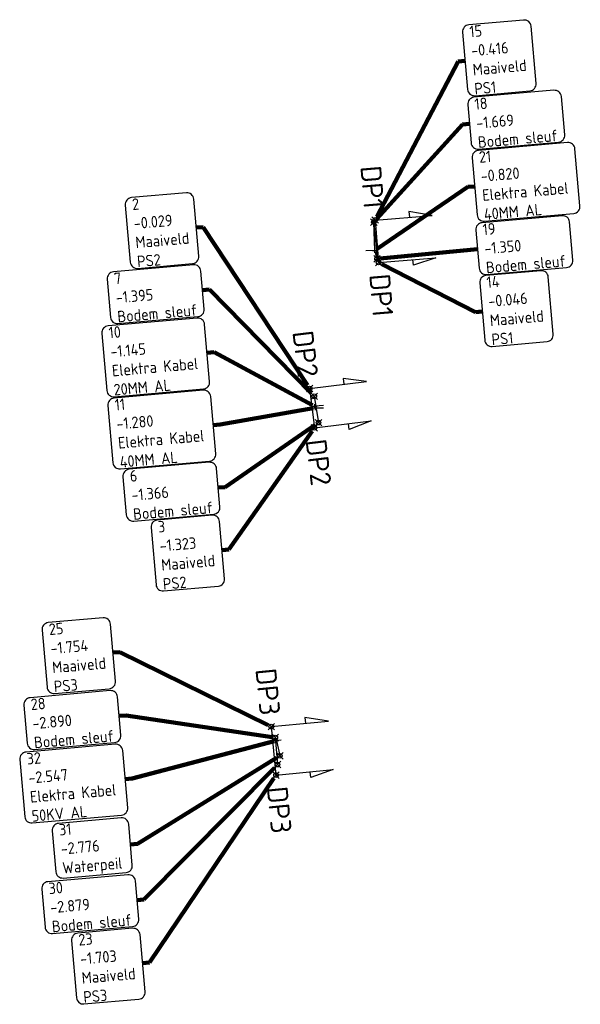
# Model space of a CAD drawing. Extents: x 113948 to 114062, y 444876 to 444945.
# Tile 1 of 3: x 113948 to 113972, y 444902 to 444945. Entities that reach past the tile are written whole.
import ezdxf
from ezdxf.enums import TextEntityAlignment as Align

# ---------------------------------------------------------------- set-up
doc = ezdxf.new("R2010")
doc.units = 0
doc.header["$LTSCALE"] = 7.5
doc.layers.get('0').update_dxf_attribs({"linetype": 'CONTINUOUS'})
for name, color, linetype in [('3dpoly bodem', 202, 'CONTINUOUS'), ('3dpoly kabels en leidingen', 12, 'CONTINUOUS'), ('3dpoly maaiveld', 52, 'CONTINUOUS'), ('ELEKTRA KABELS', 1, 'CONTINUOUS'), ('MEETPUNT', 7, 'CONTINUOUS'), ('PUNTOMSCHRIJVING', 7, 'CONTINUOUS'), ('R-WE-AL-PROFIELLOCATIE-S', 7, 'CONTINUOUS'), ('WATERLEIDING', 5, 'CONTINUOUS')]:
    doc.layers.add(name, color=color, linetype=linetype)
doc.styles.add('NLCS-ISO-ANNOTATIVE-T18', font='NLCS-ISO.ttf', dxfattribs={"height": 1.8})
doc.styles.get("Standard").update_dxf_attribs({"font": 'iso'})
doc.styles.add('Tekst25', font='isocp.shx', dxfattribs={"height": 2.5})
doc.dimstyles.get("Standard").update_dxf_attribs({"dimtxt": 1, "dimasz": 1, "dimexe": 0.18, "dimexo": 0.0625, "dimgap": 0.09, "dimtad": 0, "dimtih": 1, "dimtoh": 1, "dimdec": 3, "dimzin": 0, "dimdsep": 46, "dimtxsty": 'Standard', "dimcen": 0.09, "dimadec": 0, "dimazin": 0, "dimtfac": 1, "dimtdec": 3, "dimtofl": 0, "dimtmove": 0, "dimatfit": 3, "dimfxl": 1, "dimtolj": 1, "dimtzin": 0, "dimarcsym": 0})

# ---------------------------------------------------------------- blocks, each defined once
blk = doc.blocks.new('SAL-PROFIEL_LOCATIE_LINKS-SO')
at = {"color": 0, "linetype": 'ByBlock', "lineweight": -2}
blk.add_lwpolyline([(0, 0), (0, 5), (-0.5, 3), (0, 3)], dxfattribs=at)
at = {"color": 0, "linetype": 'ByBlock', "lineweight": -2, "style": 'NLCS-ISO-ANNOTATIVE-T18'}
blk.add_attdef('PROFNUMMER', text='', height=1.8, dxfattribs=at).set_placement((-1, 0), align=Align.MIDDLE_RIGHT)
blk = doc.blocks.new('SAL-PROFIEL_LOCATIE_RECHTS-SO')
at = {"color": 0, "linetype": 'ByBlock', "lineweight": -2}
blk.add_lwpolyline([(0, 0), (0, 5), (0.5, 3), (0, 3)], dxfattribs=at)
at = {"color": 0, "linetype": 'ByBlock', "lineweight": -2, "style": 'NLCS-ISO-ANNOTATIVE-T18'}
blk.add_attdef('PROFNUMMER', text='', height=1.8, dxfattribs=at).set_placement((1, 0), align=Align.MIDDLE_LEFT)
blk = doc.blocks.new('*U61')
at = {"color": 0, "linetype": 'ByBlock', "lineweight": -2, "transparency": 16777216}
for p, q in [((-0.71, -0.71), (0.71, 0.71)), ((-0.71, 0.71), (0.71, -0.71))]:
    blk.add_line(p, q, dxfattribs=at)
blk.add_circle((0, 0), 0.5, dxfattribs=at)
blk = doc.blocks.new('*U62', base_point=(113955.628, 444935.888, -0.029))
at = {"layer": 'PUNTOMSCHRIJVING', "color": 252, "linetype": 'ByBlock', "elevation": -0.029}
blk.add_lwpolyline([(113952.803, 444937.196, 0.414214), (113952.53, 444936.871), (113952.748, 444934.381, 0.414214), (113953.073, 444934.108), (113955.464, 444934.317, 0.414214), (113955.737, 444934.642), (113955.519, 444937.133, 0.414214), (113955.194, 444937.406), (113952.803, 444937.196)], format="xyb", dxfattribs=at)
at = {"layer": 'PUNTOMSCHRIJVING', "color": 252, "linetype": 'ByBlock', "insert": (113952.938, 444935.652, -0.029), "char_height": 0.5, "attachment_point": 4, "rotation": 5, "style": 'Tekst25'}
blk.add_mtext('2\\P-0.029\\PMaaiveld\\PPS2', dxfattribs=at)
blk = doc.blocks.new('*U66', base_point=(113956.752, 444921.83, -1.323))
at = {"layer": 'PUNTOMSCHRIJVING', "color": 252, "linetype": 'ByBlock', "elevation": -1.323}
blk.add_lwpolyline([(113953.927, 444923.139, 0.414214), (113953.655, 444922.814), (113953.873, 444920.324, 0.414214), (113954.198, 444920.051), (113956.589, 444920.26, 0.414214), (113956.861, 444920.585), (113956.643, 444923.076, 0.414214), (113956.318, 444923.348), (113953.927, 444923.139)], format="xyb", dxfattribs=at)
at = {"layer": 'PUNTOMSCHRIJVING', "color": 252, "linetype": 'ByBlock', "insert": (113954.063, 444921.595, -1.323), "char_height": 0.5, "attachment_point": 4, "rotation": 5, "style": 'Tekst25'}
blk.add_mtext('3\\P-1.323\\PMaaiveld\\PPS2', dxfattribs=at)
blk = doc.blocks.new('*U70', base_point=(113956.588, 444924.554, -1.366))
at = {"layer": 'PUNTOMSCHRIJVING', "color": 252, "linetype": 'ByBlock', "elevation": -1.366}
blk.add_lwpolyline([(113952.703, 444925.352, 0.414214), (113952.43, 444925.027), (113952.575, 444923.366, 0.414214), (113952.9, 444923.094), (113956.388, 444923.399, 0.414214), (113956.661, 444923.724), (113956.516, 444925.384, 0.414214), (113956.191, 444925.657), (113952.703, 444925.352)], format="xyb", dxfattribs=at)
at = {"layer": 'PUNTOMSCHRIJVING', "color": 252, "linetype": 'ByBlock', "insert": (113952.801, 444924.223, -1.366), "char_height": 0.5, "attachment_point": 4, "rotation": 5, "style": 'Tekst25'}
blk.add_mtext('6\\P-1.366\\PBodem sleuf', dxfattribs=at)
blk = doc.blocks.new('*U74', base_point=(113955.9, 444933.163, -1.395))
at = {"layer": 'PUNTOMSCHRIJVING', "color": 252, "linetype": 'ByBlock', "elevation": -1.395}
blk.add_lwpolyline([(113952.015, 444933.961, 0.414214), (113951.742, 444933.636), (113951.887, 444931.975, 0.414214), (113952.212, 444931.703), (113955.7, 444932.008, 0.414214), (113955.973, 444932.333), (113955.828, 444933.993, 0.414214), (113955.503, 444934.266), (113952.015, 444933.961)], format="xyb", dxfattribs=at)
at = {"layer": 'PUNTOMSCHRIJVING', "color": 252, "linetype": 'ByBlock', "insert": (113952.114, 444932.832, -1.395), "char_height": 0.5, "attachment_point": 4, "rotation": 5, "style": 'Tekst25'}
blk.add_mtext('7\\P-1.395\\PBodem sleuf', dxfattribs=at)
blk = doc.blocks.new('*U19')
at = {"color": 0, "linetype": 'ByBlock', "lineweight": -2, "transparency": 16777216}
for p, q in [((-1, 0), (1, 0)), ((0, -1), (0, 1))]:
    blk.add_line(p, q, dxfattribs=at)
blk = doc.blocks.new('*U78', base_point=(113956.101, 444930.426, -1.145))
at = {"layer": 'PUNTOMSCHRIJVING', "color": 252, "linetype": 'ByBlock', "elevation": -1.145}
blk.add_lwpolyline([(113951.78, 444931.604, 0.414214), (113951.507, 444931.279), (113951.725, 444928.788, 0.414214), (113952.05, 444928.515), (113955.938, 444928.855, 0.414214), (113956.21, 444929.18), (113955.992, 444931.671, 0.414214), (113955.667, 444931.944), (113951.78, 444931.604)], format="xyb", dxfattribs=at)
at = {"layer": 'PUNTOMSCHRIJVING', "color": 252, "linetype": 'ByBlock', "insert": (113951.915, 444930.059, -1.145), "char_height": 0.5, "attachment_point": 4, "rotation": 5, "style": 'Tekst25'}
blk.add_mtext('10\\P-1.145\\PElektra Kabel\\P20MM AL', dxfattribs=at)
blk = doc.blocks.new('*U82', base_point=(113956.367, 444927.279, -1.28))
at = {"layer": 'PUNTOMSCHRIJVING', "color": 252, "linetype": 'ByBlock', "elevation": -1.28}
blk.add_lwpolyline([(113952.046, 444928.457, 0.414214), (113951.773, 444928.132), (113951.991, 444925.641, 0.414214), (113952.316, 444925.369), (113956.204, 444925.709, 0.414214), (113956.476, 444926.034), (113956.258, 444928.524, 0.414214), (113955.933, 444928.797), (113952.046, 444928.457)], format="xyb", dxfattribs=at)
at = {"layer": 'PUNTOMSCHRIJVING', "color": 252, "linetype": 'ByBlock', "insert": (113952.181, 444926.913, -1.28), "char_height": 0.5, "attachment_point": 4, "rotation": 5, "style": 'Tekst25'}
blk.add_mtext('11\\P-1.280\\PElektra Kabel\\P40MM AL', dxfattribs=at)
blk = doc.blocks.new('*U86', base_point=(113968.097, 444932.229, -0.046))
at = {"layer": 'PUNTOMSCHRIJVING', "color": 252, "linetype": 'ByBlock', "elevation": -0.046}
blk.add_lwpolyline([(113968.261, 444933.799, 0.414214), (113967.989, 444933.474), (113968.206, 444930.984, 0.414214), (113968.531, 444930.711), (113970.922, 444930.92, 0.414214), (113971.195, 444931.245), (113970.977, 444933.736, 0.414214), (113970.652, 444934.009), (113968.261, 444933.799)], format="xyb", dxfattribs=at)
at = {"layer": 'PUNTOMSCHRIJVING', "color": 252, "linetype": 'ByBlock', "insert": (113968.396, 444932.255, -0.046), "char_height": 0.5, "attachment_point": 4, "rotation": 5, "style": 'Tekst25'}
blk.add_mtext('14\\P-0.046\\PMaaiveld\\PPS1', dxfattribs=at)
blk = doc.blocks.new('*U90', base_point=(113967.348, 444943.157, -0.416))
at = {"layer": 'PUNTOMSCHRIJVING', "color": 252, "linetype": 'ByBlock', "elevation": -0.416}
blk.add_lwpolyline([(113967.512, 444944.727, 0.414214), (113967.24, 444944.402), (113967.457, 444941.912, 0.414214), (113967.782, 444941.639), (113970.173, 444941.848, 0.414214), (113970.446, 444942.173), (113970.228, 444944.663, 0.414214), (113969.903, 444944.936), (113967.512, 444944.727)], format="xyb", dxfattribs=at)
at = {"layer": 'PUNTOMSCHRIJVING', "color": 252, "linetype": 'ByBlock', "insert": (113967.647, 444943.183, -0.416), "char_height": 0.5, "attachment_point": 4, "rotation": 5, "style": 'Tekst25'}
blk.add_mtext('15\\P-0.416\\PMaaiveld\\PPS1', dxfattribs=at)
blk = doc.blocks.new('*U94', base_point=(113967.537, 444940.412, -1.669))
at = {"layer": 'PUNTOMSCHRIJVING', "color": 252, "linetype": 'ByBlock', "elevation": -1.669}
blk.add_lwpolyline([(113967.737, 444941.567, 0.414214), (113967.464, 444941.242), (113967.609, 444939.582, 0.414214), (113967.934, 444939.309), (113971.422, 444939.614, 0.414214), (113971.695, 444939.939), (113971.55, 444941.6, 0.414214), (113971.225, 444941.872), (113967.737, 444941.567)], format="xyb", dxfattribs=at)
at = {"layer": 'PUNTOMSCHRIJVING', "color": 252, "linetype": 'ByBlock', "insert": (113967.836, 444940.438, -1.669), "char_height": 0.5, "attachment_point": 4, "rotation": 5, "style": 'Tekst25'}
blk.add_mtext('18\\P-1.669\\PBodem sleuf', dxfattribs=at)
blk = doc.blocks.new('*U98', base_point=(113967.89, 444934.945, -1.35))
at = {"layer": 'PUNTOMSCHRIJVING', "color": 252, "linetype": 'ByBlock', "elevation": -1.35}
blk.add_lwpolyline([(113968.09, 444936.101, 0.414214), (113967.817, 444935.776), (113967.963, 444934.115, 0.414214), (113968.288, 444933.843), (113971.776, 444934.148, 0.414214), (113972.048, 444934.473), (113971.903, 444936.133, 0.414214), (113971.578, 444936.406), (113968.09, 444936.101)], format="xyb", dxfattribs=at)
at = {"layer": 'PUNTOMSCHRIJVING', "color": 252, "linetype": 'ByBlock', "insert": (113968.189, 444934.972, -1.35), "char_height": 0.5, "attachment_point": 4, "rotation": 5, "style": 'Tekst25'}
blk.add_mtext('19\\P-1.350\\PBodem sleuf', dxfattribs=at)
blk = doc.blocks.new('*U102', base_point=(113967.766, 444937.684, -0.82))
at = {"layer": 'PUNTOMSCHRIJVING', "color": 252, "linetype": 'ByBlock', "elevation": -0.82}
blk.add_lwpolyline([(113967.929, 444939.254, 0.414214), (113967.657, 444938.929), (113967.874, 444936.439, 0.414214), (113968.2, 444936.166), (113972.087, 444936.506, 0.414214), (113972.36, 444936.831), (113972.142, 444939.322, 0.414214), (113971.817, 444939.594), (113967.929, 444939.254)], format="xyb", dxfattribs=at)
at = {"layer": 'PUNTOMSCHRIJVING', "color": 252, "linetype": 'ByBlock', "insert": (113968.064, 444937.71, -0.82), "char_height": 0.5, "attachment_point": 4, "rotation": 5, "style": 'Tekst25'}
blk.add_mtext('21\\P-0.820\\PElektra Kabel\\P40MM AL', dxfattribs=at)
blk = doc.blocks.new('*U106', base_point=(113953.285, 444903.827, -1.703))
at = {"layer": 'PUNTOMSCHRIJVING', "color": 252, "linetype": 'ByBlock', "elevation": -1.703}
blk.add_lwpolyline([(113950.46, 444905.136, 0.414214), (113950.187, 444904.811), (113950.405, 444902.32, 0.414214), (113950.73, 444902.047), (113953.121, 444902.257, 0.414214), (113953.394, 444902.582), (113953.176, 444905.072, 0.414214), (113952.851, 444905.345), (113950.46, 444905.136)], format="xyb", dxfattribs=at)
at = {"layer": 'PUNTOMSCHRIJVING', "color": 252, "linetype": 'ByBlock', "insert": (113950.595, 444903.592, -1.703), "char_height": 0.5, "attachment_point": 4, "rotation": 5, "style": 'Tekst25'}
blk.add_mtext('23\\P-1.703\\PMaaiveld\\PPS3', dxfattribs=at)
blk = doc.blocks.new('*U110', base_point=(113951.997, 444917.362, -1.754))
at = {"layer": 'PUNTOMSCHRIJVING', "color": 252, "linetype": 'ByBlock', "elevation": -1.754}
blk.add_lwpolyline([(113949.173, 444918.67, 0.414214), (113948.9, 444918.345), (113949.118, 444915.855, 0.414214), (113949.443, 444915.582), (113951.834, 444915.791, 0.414214), (113952.106, 444916.116), (113951.888, 444918.607, 0.414214), (113951.563, 444918.88), (113949.173, 444918.67)], format="xyb", dxfattribs=at)
at = {"layer": 'PUNTOMSCHRIJVING', "color": 252, "linetype": 'ByBlock', "insert": (113949.308, 444917.126, -1.754), "char_height": 0.5, "attachment_point": 4, "rotation": 5, "style": 'Tekst25'}
blk.add_mtext('25\\P-1.754\\PMaaiveld\\PPS3', dxfattribs=at)
blk = doc.blocks.new('*U114', base_point=(113952.267, 444914.601, -2.89))
at = {"layer": 'PUNTOMSCHRIJVING', "color": 252, "linetype": 'ByBlock', "elevation": -2.89}
blk.add_lwpolyline([(113948.382, 444915.398, 0.414214), (113948.109, 444915.073), (113948.254, 444913.413, 0.414214), (113948.579, 444913.14), (113952.067, 444913.445, 0.414214), (113952.34, 444913.77), (113952.194, 444915.431, 0.414214), (113951.869, 444915.704), (113948.382, 444915.398)], format="xyb", dxfattribs=at)
at = {"layer": 'PUNTOMSCHRIJVING', "color": 252, "linetype": 'ByBlock', "insert": (113948.48, 444914.269, -2.89), "char_height": 0.5, "attachment_point": 4, "rotation": 5, "style": 'Tekst25'}
blk.add_mtext('28\\P-2.890\\PBodem sleuf', dxfattribs=at)
blk = doc.blocks.new('*U118', base_point=(113953.046, 444906.579, -2.879))
at = {"layer": 'PUNTOMSCHRIJVING', "color": 252, "linetype": 'ByBlock', "elevation": -2.879}
blk.add_lwpolyline([(113949.16, 444907.376, 0.414214), (113948.887, 444907.051), (113949.033, 444905.391, 0.414214), (113949.358, 444905.118), (113952.846, 444905.423, 0.414214), (113953.118, 444905.748), (113952.973, 444907.409, 0.414214), (113952.648, 444907.682), (113949.16, 444907.376)], format="xyb", dxfattribs=at)
at = {"layer": 'PUNTOMSCHRIJVING', "color": 252, "linetype": 'ByBlock', "insert": (113949.259, 444906.247, -2.879), "char_height": 0.5, "attachment_point": 4, "rotation": 5, "style": 'Tekst25'}
blk.add_mtext('30\\P-2.879\\PBodem sleuf', dxfattribs=at)
blk = doc.blocks.new('*U122', base_point=(113952.76, 444908.995, -2.776))
at = {"layer": 'PUNTOMSCHRIJVING', "color": 252, "linetype": 'ByBlock', "elevation": -2.776}
blk.add_lwpolyline([(113949.618, 444909.921, 0.414214), (113949.345, 444909.596), (113949.501, 444907.811, 0.414214), (113949.826, 444907.538), (113952.566, 444907.778, 0.414214), (113952.838, 444908.103), (113952.682, 444909.888, 0.414214), (113952.357, 444910.161), (113949.618, 444909.921)], format="xyb", dxfattribs=at)
at = {"layer": 'PUNTOMSCHRIJVING', "color": 252, "linetype": 'ByBlock', "insert": (113949.722, 444908.73, -2.776), "char_height": 0.5, "attachment_point": 4, "rotation": 5, "style": 'Tekst25'}
blk.add_mtext('31\\P-2.776\\PWaterpeil', dxfattribs=at)
blk = doc.blocks.new('*U126', base_point=(113952.527, 444911.849, -2.547))
at = {"layer": 'PUNTOMSCHRIJVING', "color": 252, "linetype": 'ByBlock', "elevation": -2.547}
blk.add_lwpolyline([(113948.206, 444913.027, 0.414214), (113947.933, 444912.702), (113948.151, 444910.211, 0.414214), (113948.476, 444909.938), (113952.364, 444910.278, 0.414214), (113952.636, 444910.603), (113952.418, 444913.094, 0.414214), (113952.093, 444913.367), (113948.206, 444913.027)], format="xyb", dxfattribs=at)
at = {"layer": 'PUNTOMSCHRIJVING', "color": 252, "linetype": 'ByBlock', "insert": (113948.341, 444911.482, -2.547), "char_height": 0.5, "attachment_point": 4, "rotation": 5, "style": 'Tekst25'}
blk.add_mtext('32\\P-2.547\\PElektra Kabel\\P50KV AL', dxfattribs=at)
blk = doc.blocks.new('*U63')
at = {"layer": 'PUNTOMSCHRIJVING', "linetype": 'ByBlock', "lineweight": -2}
blk.add_blockref('*U62', (113955.628, 444935.888, -0.029), dxfattribs=at)
at = {"layer": 'PUNTOMSCHRIJVING', "color": 252, "linetype": 'ByBlock'}
blk.add_leader([(113960.475, 444929.018, -0.029), (113955.927, 444935.914, -0.029), (113955.628, 444935.888, -0.029)], dimstyle='Standard', override={"dimscale": 1, "dimasz": 0.3, "dimclrd": 252, "dimlwd": 65535}, dxfattribs=at)
blk = doc.blocks.new('*U64', base_point=(113960.569, 444928.877, -0.029))
at = {"layer": 'PUNTOMSCHRIJVING', "linetype": 'ByBlock', "lineweight": -2}
blk.add_blockref('*U63', (0, 0), dxfattribs=at)
blk = doc.blocks.new('*U65', base_point=(113960.569, 444928.877, -0.029))
at = {"layer": 'PUNTOMSCHRIJVING', "linetype": 'ByBlock', "lineweight": -2}
blk.add_blockref('*U64', (113960.569, 444928.877, -0.029), dxfattribs=at)
at = {"layer": 'WATERLEIDING', "linetype": 'ByBlock', "lineweight": -2, "xscale": 0.2, "yscale": 0.2, "zscale": 0.2}
blk.add_blockref('*U61', (113960.569, 444928.877, -0.029), dxfattribs=at)
blk = doc.blocks.new('*U67')
at = {"layer": 'PUNTOMSCHRIJVING', "linetype": 'ByBlock', "lineweight": -2}
blk.add_blockref('*U66', (113956.752, 444921.83, -1.323), dxfattribs=at)
at = {"layer": 'PUNTOMSCHRIJVING', "color": 252, "linetype": 'ByBlock'}
blk.add_leader([(113960.679, 444927.018, -1.323), (113957.051, 444921.857, -1.323), (113956.752, 444921.83, -1.323)], dimstyle='Standard', override={"dimscale": 1, "dimasz": 0.3, "dimclrd": 252, "dimlwd": 65535}, dxfattribs=at)
blk = doc.blocks.new('*U68', base_point=(113960.778, 444927.159, -1.323))
at = {"layer": 'PUNTOMSCHRIJVING', "linetype": 'ByBlock', "lineweight": -2}
blk.add_blockref('*U67', (0, 0), dxfattribs=at)
blk = doc.blocks.new('*U69', base_point=(113960.778, 444927.159, -1.323))
at = {"layer": 'PUNTOMSCHRIJVING', "linetype": 'ByBlock', "lineweight": -2}
blk.add_blockref('*U68', (113960.778, 444927.159, -1.323), dxfattribs=at)
at = {"layer": 'WATERLEIDING', "linetype": 'ByBlock', "lineweight": -2, "xscale": 0.2, "yscale": 0.2, "zscale": 0.2}
blk.add_blockref('*U61', (113960.778, 444927.159, -1.323), dxfattribs=at)
blk = doc.blocks.new('*U71')
at = {"layer": 'PUNTOMSCHRIJVING', "linetype": 'ByBlock', "lineweight": -2}
blk.add_blockref('*U70', (113956.588, 444924.554, -1.366), dxfattribs=at)
at = {"layer": 'PUNTOMSCHRIJVING', "color": 252, "linetype": 'ByBlock'}
blk.add_leader([(113960.818, 444927.287, -1.366), (113956.887, 444924.58, -1.366), (113956.588, 444924.554, -1.366)], dimstyle='Standard', override={"dimscale": 1, "dimasz": 0.3, "dimclrd": 252, "dimlwd": 65535}, dxfattribs=at)
blk = doc.blocks.new('*U72', base_point=(113960.959, 444927.385, -1.366))
at = {"layer": 'PUNTOMSCHRIJVING', "linetype": 'ByBlock', "lineweight": -2}
blk.add_blockref('*U71', (0, 0), dxfattribs=at)
blk = doc.blocks.new('*U73', base_point=(113960.959, 444927.385, -1.366))
at = {"layer": 'PUNTOMSCHRIJVING', "linetype": 'ByBlock', "lineweight": -2}
blk.add_blockref('*U72', (113960.959, 444927.385, -1.366), dxfattribs=at)
at = {"layer": 'WATERLEIDING', "linetype": 'ByBlock', "lineweight": -2, "xscale": 0.2, "yscale": 0.2, "zscale": 0.2}
blk.add_blockref('*U61', (113960.959, 444927.385, -1.366), dxfattribs=at)
blk = doc.blocks.new('*U75')
at = {"layer": 'PUNTOMSCHRIJVING', "linetype": 'ByBlock', "lineweight": -2}
blk.add_blockref('*U74', (113955.9, 444933.163, -1.395), dxfattribs=at)
at = {"layer": 'PUNTOMSCHRIJVING', "color": 252, "linetype": 'ByBlock'}
blk.add_leader([(113960.634, 444928.677, -1.395), (113956.199, 444933.189, -1.395), (113955.9, 444933.163, -1.395)], dimstyle='Standard', override={"dimscale": 1, "dimasz": 0.3, "dimclrd": 252, "dimlwd": 65535}, dxfattribs=at)
blk = doc.blocks.new('*U76', base_point=(113960.774, 444928.536, -1.395))
at = {"layer": 'PUNTOMSCHRIJVING', "linetype": 'ByBlock', "lineweight": -2}
blk.add_blockref('*U75', (0, 0), dxfattribs=at)
blk = doc.blocks.new('*U77', base_point=(113960.774, 444928.536, -1.395))
at = {"layer": 'PUNTOMSCHRIJVING', "linetype": 'ByBlock', "lineweight": -2}
blk.add_blockref('*U76', (113960.774, 444928.536, -1.395), dxfattribs=at)
at = {"layer": 'WATERLEIDING', "linetype": 'ByBlock', "lineweight": -2, "xscale": 0.2, "yscale": 0.2, "zscale": 0.2}
blk.add_blockref('*U61', (113960.774, 444928.536, -1.395), dxfattribs=at)
blk = doc.blocks.new('*U79')
at = {"layer": 'PUNTOMSCHRIJVING', "linetype": 'ByBlock', "lineweight": -2}
blk.add_blockref('*U78', (113956.101, 444930.426, -1.145), dxfattribs=at)
at = {"layer": 'PUNTOMSCHRIJVING', "color": 252, "linetype": 'ByBlock'}
blk.add_leader([(113960.696, 444928.152, -1.145), (113956.4, 444930.452, -1.145), (113956.101, 444930.426, -1.145)], dimstyle='Standard', override={"dimscale": 1, "dimasz": 0.3, "dimclrd": 252, "dimlwd": 65535}, dxfattribs=at)
blk = doc.blocks.new('*U80', base_point=(113960.796, 444928.099, -1.145))
at = {"layer": 'PUNTOMSCHRIJVING', "linetype": 'ByBlock', "lineweight": -2}
blk.add_blockref('*U79', (0, 0), dxfattribs=at)
blk = doc.blocks.new('*U81', base_point=(113960.796, 444928.099, -1.145))
at = {"layer": 'PUNTOMSCHRIJVING', "linetype": 'ByBlock', "lineweight": -2}
blk.add_blockref('*U80', (113960.796, 444928.099, -1.145), dxfattribs=at)
at = {"layer": 'PUNTOMSCHRIJVING', "linetype": 'ByBlock', "lineweight": -2, "xscale": 0.1, "yscale": 0.1, "zscale": 0.1}
blk.add_blockref('*U19', (113960.796, 444928.099, -1.145), dxfattribs=at)
blk = doc.blocks.new('*U83')
at = {"layer": 'PUNTOMSCHRIJVING', "linetype": 'ByBlock', "lineweight": -2}
blk.add_blockref('*U82', (113956.367, 444927.279, -1.28), dxfattribs=at)
at = {"layer": 'PUNTOMSCHRIJVING', "color": 252, "linetype": 'ByBlock'}
blk.add_leader([(113960.731, 444928.014, -1.28), (113956.666, 444927.305, -1.28), (113956.367, 444927.279, -1.28)], dimstyle='Standard', override={"dimscale": 1, "dimasz": 0.3, "dimclrd": 252, "dimlwd": 65535}, dxfattribs=at)
blk = doc.blocks.new('*U84', base_point=(113960.831, 444928.032, -1.28))
at = {"layer": 'PUNTOMSCHRIJVING', "linetype": 'ByBlock', "lineweight": -2}
blk.add_blockref('*U83', (0, 0), dxfattribs=at)
blk = doc.blocks.new('*U85', base_point=(113960.831, 444928.032, -1.28))
at = {"layer": 'PUNTOMSCHRIJVING', "linetype": 'ByBlock', "lineweight": -2}
blk.add_blockref('*U84', (113960.831, 444928.032, -1.28), dxfattribs=at)
at = {"layer": 'PUNTOMSCHRIJVING', "linetype": 'ByBlock', "lineweight": -2, "xscale": 0.1, "yscale": 0.1, "zscale": 0.1}
blk.add_blockref('*U19', (113960.831, 444928.032, -1.28), dxfattribs=at)
blk = doc.blocks.new('*U87')
at = {"layer": 'PUNTOMSCHRIJVING', "linetype": 'ByBlock', "lineweight": -2}
blk.add_blockref('*U86', (113968.097, 444932.229, -0.046), dxfattribs=at)
at = {"layer": 'PUNTOMSCHRIJVING', "color": 252, "linetype": 'ByBlock'}
blk.add_leader([(113963.719, 444934.298, -0.046), (113967.799, 444932.203, -0.046), (113968.097, 444932.229, -0.046)], dimstyle='Standard', override={"dimscale": 1, "dimasz": 0.3, "dimclrd": 252, "dimlwd": 65535}, dxfattribs=at)
blk = doc.blocks.new('*U88', base_point=(113963.578, 444934.37, -0.046))
at = {"layer": 'PUNTOMSCHRIJVING', "linetype": 'ByBlock', "lineweight": -2}
blk.add_blockref('*U87', (0, 0), dxfattribs=at)
blk = doc.blocks.new('*U89', base_point=(113963.578, 444934.37, -0.046))
at = {"layer": 'PUNTOMSCHRIJVING', "linetype": 'ByBlock', "lineweight": -2}
blk.add_blockref('*U88', (113963.578, 444934.37, -0.046), dxfattribs=at)
at = {"layer": 'WATERLEIDING', "linetype": 'ByBlock', "lineweight": -2, "xscale": 0.2, "yscale": 0.2, "zscale": 0.2}
blk.add_blockref('*U61', (113963.578, 444934.37, -0.046), dxfattribs=at)
blk = doc.blocks.new('*U91')
at = {"layer": 'PUNTOMSCHRIJVING', "linetype": 'ByBlock', "lineweight": -2}
blk.add_blockref('*U90', (113967.348, 444943.157, -0.416), dxfattribs=at)
at = {"layer": 'PUNTOMSCHRIJVING', "color": 252, "linetype": 'ByBlock'}
blk.add_leader([(113963.5, 444936.359, -0.416), (113967.05, 444943.131, -0.416), (113967.348, 444943.157, -0.416)], dimstyle='Standard', override={"dimscale": 1, "dimasz": 0.3, "dimclrd": 252, "dimlwd": 65535}, dxfattribs=at)
blk = doc.blocks.new('*U92', base_point=(113963.426, 444936.218, -0.416))
at = {"layer": 'PUNTOMSCHRIJVING', "linetype": 'ByBlock', "lineweight": -2}
blk.add_blockref('*U91', (0, 0), dxfattribs=at)
blk = doc.blocks.new('*U93', base_point=(113963.426, 444936.218, -0.416))
at = {"layer": 'PUNTOMSCHRIJVING', "linetype": 'ByBlock', "lineweight": -2}
blk.add_blockref('*U92', (113963.426, 444936.218, -0.416), dxfattribs=at)
at = {"layer": 'WATERLEIDING', "linetype": 'ByBlock', "lineweight": -2, "xscale": 0.2, "yscale": 0.2, "zscale": 0.2}
blk.add_blockref('*U61', (113963.426, 444936.218, -0.416), dxfattribs=at)
blk = doc.blocks.new('*U95')
at = {"layer": 'PUNTOMSCHRIJVING', "linetype": 'ByBlock', "lineweight": -2}
blk.add_blockref('*U94', (113967.537, 444940.412, -1.669), dxfattribs=at)
at = {"layer": 'PUNTOMSCHRIJVING', "color": 252, "linetype": 'ByBlock'}
blk.add_leader([(113963.497, 444936.268, -1.669), (113967.238, 444940.386, -1.669), (113967.537, 444940.412, -1.669)], dimstyle='Standard', override={"dimscale": 1, "dimasz": 0.3, "dimclrd": 252, "dimlwd": 65535}, dxfattribs=at)
blk = doc.blocks.new('*U96', base_point=(113963.369, 444936.127, -1.669))
at = {"layer": 'PUNTOMSCHRIJVING', "linetype": 'ByBlock', "lineweight": -2}
blk.add_blockref('*U95', (0, 0), dxfattribs=at)
blk = doc.blocks.new('*U97', base_point=(113963.369, 444936.127, -1.669))
at = {"layer": 'PUNTOMSCHRIJVING', "linetype": 'ByBlock', "lineweight": -2}
blk.add_blockref('*U96', (113963.369, 444936.127, -1.669), dxfattribs=at)
at = {"layer": 'WATERLEIDING', "linetype": 'ByBlock', "lineweight": -2, "xscale": 0.2, "yscale": 0.2, "zscale": 0.2}
blk.add_blockref('*U61', (113963.369, 444936.127, -1.669), dxfattribs=at)
blk = doc.blocks.new('*U99')
at = {"layer": 'PUNTOMSCHRIJVING', "linetype": 'ByBlock', "lineweight": -2}
blk.add_blockref('*U98', (113967.89, 444934.945, -1.35), dxfattribs=at)
at = {"layer": 'PUNTOMSCHRIJVING', "color": 252, "linetype": 'ByBlock'}
blk.add_leader([(113963.652, 444934.54, -1.35), (113967.591, 444934.919, -1.35), (113967.89, 444934.945, -1.35)], dimstyle='Standard', override={"dimscale": 1, "dimasz": 0.3, "dimclrd": 252, "dimlwd": 65535}, dxfattribs=at)
blk = doc.blocks.new('*U100', base_point=(113963.511, 444934.525, -1.35))
at = {"layer": 'PUNTOMSCHRIJVING', "linetype": 'ByBlock', "lineweight": -2}
blk.add_blockref('*U99', (0, 0), dxfattribs=at)
blk = doc.blocks.new('*U101', base_point=(113963.511, 444934.525, -1.35))
at = {"layer": 'PUNTOMSCHRIJVING', "linetype": 'ByBlock', "lineweight": -2}
blk.add_blockref('*U100', (113963.511, 444934.525, -1.35), dxfattribs=at)
at = {"layer": 'WATERLEIDING', "linetype": 'ByBlock', "lineweight": -2, "xscale": 0.2, "yscale": 0.2, "zscale": 0.2}
blk.add_blockref('*U61', (113963.511, 444934.525, -1.35), dxfattribs=at)
blk = doc.blocks.new('*U103')
at = {"layer": 'PUNTOMSCHRIJVING', "linetype": 'ByBlock', "lineweight": -2}
blk.add_blockref('*U102', (113967.766, 444937.684, -0.82), dxfattribs=at)
at = {"layer": 'PUNTOMSCHRIJVING', "color": 252, "linetype": 'ByBlock'}
blk.add_leader([(113963.509, 444934.958, -0.82), (113967.467, 444937.658, -0.82), (113967.766, 444937.684, -0.82)], dimstyle='Standard', override={"dimscale": 1, "dimasz": 0.3, "dimclrd": 252, "dimlwd": 65535}, dxfattribs=at)
blk = doc.blocks.new('*U104', base_point=(113963.409, 444934.889, -0.82))
at = {"layer": 'PUNTOMSCHRIJVING', "linetype": 'ByBlock', "lineweight": -2}
blk.add_blockref('*U103', (0, 0), dxfattribs=at)
blk = doc.blocks.new('*U105', base_point=(113963.409, 444934.889, -0.82))
at = {"layer": 'PUNTOMSCHRIJVING', "linetype": 'ByBlock', "lineweight": -2}
blk.add_blockref('*U104', (113963.409, 444934.889, -0.82), dxfattribs=at)
at = {"layer": 'PUNTOMSCHRIJVING', "linetype": 'ByBlock', "lineweight": -2, "xscale": 0.1, "yscale": 0.1, "zscale": 0.1}
blk.add_blockref('*U19', (113963.409, 444934.889, -0.82), dxfattribs=at)
blk = doc.blocks.new('*U107')
at = {"layer": 'PUNTOMSCHRIJVING', "linetype": 'ByBlock', "lineweight": -2}
blk.add_blockref('*U106', (113953.285, 444903.827, -1.703), dxfattribs=at)
at = {"layer": 'PUNTOMSCHRIJVING', "color": 252, "linetype": 'ByBlock'}
blk.add_leader([(113959.007, 444911.883, -1.703), (113953.583, 444903.853, -1.703), (113953.285, 444903.827, -1.703)], dimstyle='Standard', override={"dimscale": 1, "dimasz": 0.3, "dimclrd": 252, "dimlwd": 65535}, dxfattribs=at)
blk = doc.blocks.new('*U108', base_point=(113959.102, 444912.024, -1.703))
at = {"layer": 'PUNTOMSCHRIJVING', "linetype": 'ByBlock', "lineweight": -2}
blk.add_blockref('*U107', (0, 0), dxfattribs=at)
blk = doc.blocks.new('*U109', base_point=(113959.102, 444912.024, -1.703))
at = {"layer": 'PUNTOMSCHRIJVING', "linetype": 'ByBlock', "lineweight": -2}
blk.add_blockref('*U108', (113959.102, 444912.024, -1.703), dxfattribs=at)
at = {"layer": 'WATERLEIDING', "linetype": 'ByBlock', "lineweight": -2, "xscale": 0.2, "yscale": 0.2, "zscale": 0.2}
blk.add_blockref('*U61', (113959.102, 444912.024, -1.703), dxfattribs=at)
blk = doc.blocks.new('*U111')
at = {"layer": 'PUNTOMSCHRIJVING', "linetype": 'ByBlock', "lineweight": -2}
blk.add_blockref('*U110', (113951.997, 444917.362, -1.754), dxfattribs=at)
at = {"layer": 'PUNTOMSCHRIJVING', "color": 252, "linetype": 'ByBlock'}
blk.add_leader([(113958.757, 444914.206, -1.754), (113952.296, 444917.388, -1.754), (113951.997, 444917.362, -1.754)], dimstyle='Standard', override={"dimscale": 1, "dimasz": 0.3, "dimclrd": 252, "dimlwd": 65535}, dxfattribs=at)
blk = doc.blocks.new('*U112', base_point=(113958.898, 444914.137, -1.754))
at = {"layer": 'PUNTOMSCHRIJVING', "linetype": 'ByBlock', "lineweight": -2}
blk.add_blockref('*U111', (0, 0), dxfattribs=at)
blk = doc.blocks.new('*U113', base_point=(113958.898, 444914.137, -1.754))
at = {"layer": 'PUNTOMSCHRIJVING', "linetype": 'ByBlock', "lineweight": -2}
blk.add_blockref('*U112', (113958.898, 444914.137, -1.754), dxfattribs=at)
at = {"layer": 'WATERLEIDING', "linetype": 'ByBlock', "lineweight": -2, "xscale": 0.2, "yscale": 0.2, "zscale": 0.2}
blk.add_blockref('*U61', (113958.898, 444914.137, -1.754), dxfattribs=at)
blk = doc.blocks.new('*U115')
at = {"layer": 'PUNTOMSCHRIJVING', "linetype": 'ByBlock', "lineweight": -2}
blk.add_blockref('*U114', (113952.267, 444914.601, -2.89), dxfattribs=at)
at = {"layer": 'PUNTOMSCHRIJVING', "color": 252, "linetype": 'ByBlock'}
blk.add_leader([(113958.931, 444913.682, -2.89), (113952.566, 444914.627, -2.89), (113952.267, 444914.601, -2.89)], dimstyle='Standard', override={"dimscale": 1, "dimasz": 0.3, "dimclrd": 252, "dimlwd": 65535}, dxfattribs=at)
blk = doc.blocks.new('*U116', base_point=(113959.072, 444913.662, -2.89))
at = {"layer": 'PUNTOMSCHRIJVING', "linetype": 'ByBlock', "lineweight": -2}
blk.add_blockref('*U115', (0, 0), dxfattribs=at)
blk = doc.blocks.new('*U117', base_point=(113959.072, 444913.662, -2.89))
at = {"layer": 'PUNTOMSCHRIJVING', "linetype": 'ByBlock', "lineweight": -2}
blk.add_blockref('*U116', (113959.072, 444913.662, -2.89), dxfattribs=at)
at = {"layer": 'WATERLEIDING', "linetype": 'ByBlock', "lineweight": -2, "xscale": 0.2, "yscale": 0.2, "zscale": 0.2}
blk.add_blockref('*U61', (113959.072, 444913.662, -2.89), dxfattribs=at)
blk = doc.blocks.new('*U119')
at = {"layer": 'PUNTOMSCHRIJVING', "linetype": 'ByBlock', "lineweight": -2}
blk.add_blockref('*U118', (113953.046, 444906.579, -2.879), dxfattribs=at)
at = {"layer": 'PUNTOMSCHRIJVING', "color": 252, "linetype": 'ByBlock'}
blk.add_leader([(113959.031, 444912.341, -2.879), (113953.344, 444906.605, -2.879), (113953.046, 444906.579, -2.879)], dimstyle='Standard', override={"dimscale": 1, "dimasz": 0.3, "dimclrd": 252, "dimlwd": 65535}, dxfattribs=at)
blk = doc.blocks.new('*U120', base_point=(113959.171, 444912.482, -2.879))
at = {"layer": 'PUNTOMSCHRIJVING', "linetype": 'ByBlock', "lineweight": -2}
blk.add_blockref('*U119', (0, 0), dxfattribs=at)
blk = doc.blocks.new('*U121', base_point=(113959.171, 444912.482, -2.879))
at = {"layer": 'PUNTOMSCHRIJVING', "linetype": 'ByBlock', "lineweight": -2}
blk.add_blockref('*U120', (113959.171, 444912.482, -2.879), dxfattribs=at)
at = {"layer": 'WATERLEIDING', "linetype": 'ByBlock', "lineweight": -2, "xscale": 0.2, "yscale": 0.2, "zscale": 0.2}
blk.add_blockref('*U61', (113959.171, 444912.482, -2.879), dxfattribs=at)
blk = doc.blocks.new('*U123')
at = {"layer": 'PUNTOMSCHRIJVING', "linetype": 'ByBlock', "lineweight": -2}
blk.add_blockref('*U122', (113952.76, 444908.995, -2.776), dxfattribs=at)
at = {"layer": 'PUNTOMSCHRIJVING', "color": 252, "linetype": 'ByBlock'}
blk.add_leader([(113959.129, 444912.774, -2.776), (113953.059, 444909.022, -2.776), (113952.76, 444908.995, -2.776)], dimstyle='Standard', override={"dimscale": 1, "dimasz": 0.3, "dimclrd": 252, "dimlwd": 65535}, dxfattribs=at)
blk = doc.blocks.new('*U124', base_point=(113959.27, 444912.862, -2.776))
at = {"layer": 'PUNTOMSCHRIJVING', "linetype": 'ByBlock', "lineweight": -2}
blk.add_blockref('*U123', (0, 0), dxfattribs=at)
blk = doc.blocks.new('*U125', base_point=(113959.27, 444912.862, -2.776))
at = {"layer": 'PUNTOMSCHRIJVING', "linetype": 'ByBlock', "lineweight": -2}
blk.add_blockref('*U124', (113959.27, 444912.862, -2.776), dxfattribs=at)
at = {"layer": 'WATERLEIDING', "linetype": 'ByBlock', "lineweight": -2, "xscale": 0.2, "yscale": 0.2, "zscale": 0.2}
blk.add_blockref('*U61', (113959.27, 444912.862, -2.776), dxfattribs=at)
blk = doc.blocks.new('*U127')
at = {"layer": 'PUNTOMSCHRIJVING', "linetype": 'ByBlock', "lineweight": -2}
blk.add_blockref('*U126', (113952.527, 444911.849, -2.547), dxfattribs=at)
at = {"layer": 'PUNTOMSCHRIJVING', "color": 252, "linetype": 'ByBlock'}
blk.add_leader([(113959.028, 444913.509, -2.547), (113952.826, 444911.875, -2.547), (113952.527, 444911.849, -2.547)], dimstyle='Standard', override={"dimscale": 1, "dimasz": 0.3, "dimclrd": 252, "dimlwd": 65535}, dxfattribs=at)
blk = doc.blocks.new('*U128', base_point=(113959.128, 444913.536, -2.547))
at = {"layer": 'PUNTOMSCHRIJVING', "linetype": 'ByBlock', "lineweight": -2}
blk.add_blockref('*U127', (0, 0), dxfattribs=at)
blk = doc.blocks.new('*U129', base_point=(113959.128, 444913.536, -2.547))
at = {"layer": 'PUNTOMSCHRIJVING', "linetype": 'ByBlock', "lineweight": -2}
blk.add_blockref('*U128', (113959.128, 444913.536, -2.547), dxfattribs=at)
at = {"layer": 'PUNTOMSCHRIJVING', "linetype": 'ByBlock', "lineweight": -2, "xscale": 0.1, "yscale": 0.1, "zscale": 0.1}
blk.add_blockref('*U19', (113959.128, 444913.536, -2.547), dxfattribs=at)

msp = doc.modelspace()

# ---------------------------------------------------------------- linework, layer by layer
at = {"layer": '3dpoly bodem'}
for points in [[(113963.369, 444936.127, -1.669), (113963.511, 444934.525, -1.35)], [(113960.774, 444928.536, -1.395), (113960.959, 444927.385, -1.366)], [(113959.072, 444913.662, -2.89), (113959.171, 444912.482, -2.879)]]:
    msp.add_polyline3d(points, dxfattribs=at)
at = {"layer": '3dpoly kabels en leidingen'}
for points in [[(113963.511, 444934.525, -1.35), (113963.409, 444934.889, -0.82), (113963.369, 444936.127, -1.669)], [(113960.796, 444928.099, -1.145), (113960.831, 444928.032, -1.28)], [(113959.128, 444913.536, -2.547), (113959.27, 444912.862, -2.776)]]:
    msp.add_polyline3d(points, dxfattribs=at)
at = {"layer": '3dpoly maaiveld'}
for points in [[(113963.426, 444936.218, -0.416), (113963.578, 444934.37, -0.046)], [(113960.569, 444928.877, -0.029), (113960.778, 444927.159, -1.323)], [(113958.898, 444914.137, -1.754), (113959.102, 444912.024, -1.703)]]:
    msp.add_polyline3d(points, dxfattribs=at)
at = {"layer": 'ELEKTRA KABELS'}
for points in [[(113963.409, 444934.889, -0.82), (113963.021, 444934.876, -0.809)], [(113961.17, 444928.141, -1.126), (113960.796, 444928.099, -1.145)], [(113960.831, 444928.032, -1.28), (113961.171, 444928.033, -1.289)], [(113959.128, 444913.536, -2.547), (113959.334, 444913.567, -2.551)]]:
    msp.add_polyline3d(points, dxfattribs=at)
at = {"layer": 'R-WE-AL-PROFIELLOCATIE-S'}
for points in [[(113963.426, 444936.218), (113963.578, 444934.37)], [(113960.569, 444928.877), (113960.778, 444927.159)], [(113958.898, 444914.137), (113959.102, 444912.024)]]:
    msp.add_lwpolyline(points, dxfattribs=at)

# ---------------------------------------------------------------- block references
at = {"layer": 'ELEKTRA KABELS'}
for name, p in [('*U105', (113963.409, 444934.889, -0.82)), ('*U81', (113960.796, 444928.099, -1.145)), ('*U85', (113960.831, 444928.032, -1.28)), ('*U129', (113959.128, 444913.536, -2.547))]:
    msp.add_blockref(name, p, dxfattribs=at)
at = {"layer": 'MEETPUNT'}
for name, p in [('*U93', (113963.426, 444936.218, -0.416)), ('*U97', (113963.369, 444936.127, -1.669)), ('*U65', (113960.569, 444928.877, -0.029)), ('*U101', (113963.511, 444934.525, -1.35)), ('*U89', (113963.578, 444934.37, -0.046)), ('*U77', (113960.774, 444928.536, -1.395)), ('*U73', (113960.959, 444927.385, -1.366)), ('*U69', (113960.778, 444927.159, -1.323)), ('*U113', (113958.898, 444914.137, -1.754)), ('*U117', (113959.072, 444913.662, -2.89)), ('*U121', (113959.171, 444912.482, -2.879)), ('*U125', (113959.27, 444912.862, -2.776)), ('*U109', (113959.102, 444912.024, -1.703))]:
    msp.add_blockref(name, p, dxfattribs=at)
at = {"layer": 'R-WE-AL-PROFIELLOCATIE-S', "xscale": 0.5, "yscale": 0.5, "zscale": 0.5}
for name, p, rotation, values in [('SAL-PROFIEL_LOCATIE_LINKS-SO', (113963.426, 444936.218), 274.7020554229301, {'PROFNUMMER': 'DP1'}), ('SAL-PROFIEL_LOCATIE_RECHTS-SO', (113963.578, 444934.37), 274.7020554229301, {'PROFNUMMER': 'DP1'}), ('SAL-PROFIEL_LOCATIE_LINKS-SO', (113960.569, 444928.877), 276.9361253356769, {'PROFNUMMER': 'DP2'}), ('SAL-PROFIEL_LOCATIE_RECHTS-SO', (113960.778, 444927.159), 276.9361253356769, {'PROFNUMMER': 'DP2'}), ('SAL-PROFIEL_LOCATIE_LINKS-SO', (113958.898, 444914.137), 275.5145410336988, {'PROFNUMMER': 'DP3'}), ('SAL-PROFIEL_LOCATIE_RECHTS-SO', (113959.102, 444912.024), 275.5145410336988, {'PROFNUMMER': 'DP3'})]:
    msp.add_blockref(name, p, dxfattribs=dict(at, rotation=rotation)).add_auto_attribs(values)

doc.saveas('drawing.dxf')
